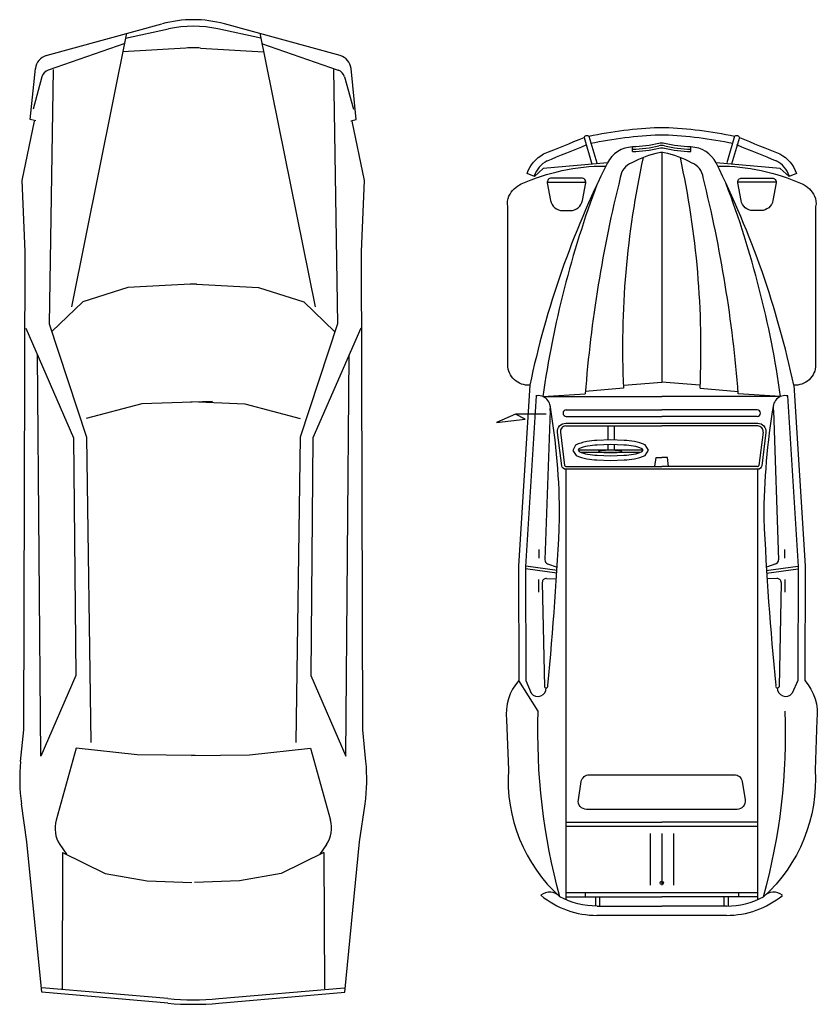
# Model space of a CAD drawing. Extents: x 0 to 17.9, y -16 to 0.
# Tile 1 of 4: x 1.7 to 5.5, y -16 to -11.2. Entities that reach past the tile are written whole.
import ezdxf

# ---------------------------------------------------------------- set-up
doc = ezdxf.new("R2010")
doc.units = 0
doc.header["$MEASUREMENT"] = 0
doc.layers.get('0').update_dxf_attribs({"linetype": 'CONTINUOUS'})

# ---------------------------------------------------------------- blocks, each defined once
blk = doc.blocks.new('A$C7FEA3C13')
at = {"linetype": 'BYBLOCK'}
for p, q in [((1.8162, 3.7442), (2.6489, 3.7964)), ((2.6467, 3.7963), (3.2065, 3.7947)), ((2.6694, 3.641), (2.6476, 3.7945)), ((2.6818, 3.6428), (2.6601, 3.7963)), ((3.2065, 3.7947), (3.2683, 3.7679)), ((1.8194, 3.7111), (1.806, 3.5043)), ((1.8194, 3.7111), (1.8194, 3.1307)), ((2.5668, 3.7304), (2.6084, 3.7304)), ((2.7126, 3.7317), (2.7747, 3.7317)), ((2.7279, 3.714), (3.2361, 3.7038)), ((0.7733, 3.6901), (0.7733, 3.5012)), ((1.888, 3.676), (2.6164, 3.7014)), ((2.6359, 3.6883), (2.6528, 3.6415)), ((2.7075, 3.6931), (2.7098, 3.645)), ((1.9926, 3.6253), (2.1555, 3.605)), ((1.8837, 3.5967), (1.8837, 3.1307)), ((1.9166, 3.5967), (1.9166, 3.1307)), ((1.9632, 3.5994), (1.9632, 3.1307)), ((2.1609, 3.5989), (2.1609, 3.1307)), ((3.8973, 3.5989), (3.8973, 3.1307)), ((4.2616, 3.5989), (4.2616, 3.1307)), ((0.5547, 3.51), (0.6852, 3.472)), ((0.5477, 3.486), (0.6782, 3.448)), ((1.7785, 3.3177), (1.7944, 3.5034)), ((4.2412, 3.5053), (4.2616, 3.5053)), ((4.2616, 3.4544), (4.3071, 3.4548)), ((4.2618, 3.434), (4.3073, 3.4344)), ((4.3073, 3.4468), (4.3078, 3.1306)), ((0.6231, 3.2727), (0.6009, 3.2733)), ((1.7633, 3.316), (1.7488, 3.1307)), ((3.9522, 3.1874), (4.2053, 3.1874)), ((0.6265, 3.1307), (1.7488, 3.1307)), ((1.7633, 2.9453), (1.7488, 3.1307)), ((1.8194, 2.5503), (1.8194, 3.1307)), ((1.8837, 2.6647), (1.8837, 3.1307)), ((1.9166, 2.6647), (1.9166, 3.1307)), ((1.9632, 2.662), (1.9632, 3.1307)), ((2.1609, 3.1643), (2.1176, 3.1586)), ((2.1176, 3.1586), (2.1176, 3.1307)), ((2.1176, 3.1028), (2.1176, 3.1307)), ((2.1609, 2.6625), (2.1609, 3.1307)), ((3.8973, 2.6625), (3.8973, 3.1307)), ((3.9522, 3.1307), (4.2053, 3.1307)), ((4.2616, 2.6625), (4.2616, 3.1307)), ((4.3073, 2.8146), (4.3078, 3.1308)), ((2.1609, 3.097), (2.1176, 3.1028)), ((2.0813, 3.0379), (2.0813, 2.7243)), ((3.9522, 3.074), (4.2053, 3.074)), ((0.6231, 2.9887), (0.6009, 2.9881)), ((1.7785, 2.9437), (1.7944, 2.758)), ((1.9632, 2.8988), (2.0318, 2.8988)), ((2.0546, 2.8988), (2.0805, 2.8988)), ((1.9632, 2.8669), (2.0317, 2.8669)), ((2.0544, 2.8669), (2.0805, 2.8669)), ((0.5477, 2.7754), (0.6782, 2.8134)), ((0.5547, 2.7514), (0.6852, 2.7894)), ((4.2616, 2.807), (4.3071, 2.8066)), ((4.2618, 2.8274), (4.3073, 2.827)), ((0.7733, 2.5713), (0.7733, 2.7601)), ((1.8194, 2.5503), (1.806, 2.7571)), ((4.2412, 2.7561), (4.2616, 2.7561)), ((1.9926, 2.636), (2.1555, 2.6564)), ((2.6359, 2.5731), (2.6528, 2.6199)), ((2.6694, 2.6203), (2.6476, 2.4669)), ((2.6818, 2.6186), (2.6601, 2.4651)), ((2.7075, 2.5683), (2.7098, 2.6164)), ((1.888, 2.5853), (2.6164, 2.56)), ((1.9063, 2.5666), (1.9063, 2.4168)), ((2.7279, 2.5474), (3.2361, 2.5576)), ((1.8162, 2.5172), (2.6489, 2.465)), ((2.5668, 2.531), (2.6084, 2.531)), ((2.7126, 2.5297), (2.7747, 2.5297)), ((1.7638, 2.4864), (2.6468, 2.4311)), ((1.93, 2.4644), (1.9063, 2.4168)), ((1.9465, 2.3245), (1.93, 2.4644)), ((1.9063, 2.4168), (1.9465, 2.3245)), ((2.6468, 2.4311), (3.2066, 2.4327)), ((3.6016, 1.6863), (3.4462, 1.671)), ((0.4671, 1.6389), (0.2172, 1.6135)), ((0.4736, 1.6123), (0.4671, 1.6389)), ((0.7652, 1.6791), (0.4748, 1.6187)), ((1.1115, 1.6645), (0.7652, 1.6791)), ((3.4462, 1.671), (1.1115, 1.6645)), ((1.4862, 1.6611), (2.0213, 1.4279)), ((3.993, 1.6557), (3.8078, 1.6819)), ((4.7284, 1.5827), (3.993, 1.6557)), ((0.2583, 1.5818), (0.4159, 1.6255)), ((3.5747, 1.5876), (1.6162, 1.6044)), ((3.1822, 1.4167), (3.5747, 1.5876)), ((0.155, 1.5609), (0, 0.9957)), ((0.0952, 1.1766), (0.2257, 1.5513)), ((0.2233, 1.5275), (1.4641, 1.547)), ((1.4641, 1.547), (2.0184, 1.3647)), ((4.7593, 0.9674), (4.7062, 1.5816)), ((4.7816, 0.9674), (4.7284, 1.5827)), ((1.3563, 1.3831), (1.5014, 1.5332)), ((3.5357, 1.4152), (3.8878, 1.5131)), ((4.0064, 1.4941), (4.0545, 1.462)), ((4.045, 1.481), (4.7108, 1.4834)), ((4.045, 1.481), (4.1486, 1.2728)), ((0.0448, 1.1689), (1.3813, 1.4383)), ((2.0213, 1.4279), (3.1822, 1.4167)), ((3.5682, 1.1171), (3.5357, 1.4152)), ((1.287, 1.1618), (1.3563, 1.3831)), ((1.8545, 1.0945), (1.926, 1.366)), ((2.0184, 1.3647), (3.509, 1.3434)), ((4.1486, 1.2728), (4.1839, 1.0687)), ((0.0694, 1.1733), (0.0246, 0.964)), ((0.1177, 0.8786), (0.1367, 1.1868)), ((1.2685, 0.8277), (1.287, 1.1618)), ((3.5718, 0.834), (3.5682, 1.1171)), ((1.844, 0.8308), (1.8545, 1.0945)), ((4.1839, 1.0687), (4.1926, 0.8501)), ((1.844, 0.9377), (1.8545, 0.5919)), ((1.2685, 0.8586), (1.287, 0.5245)), ((3.5718, 0.8523), (3.5682, 0.5692)), ((4.1839, 0.6176), (4.1926, 0.8362)), ((0.1177, 0.8077), (0.1367, 0.4995)), ((0.0694, 0.513), (0.0246, 0.7223)), ((0.155, 0.1255), (0, 0.6906)), ((4.7593, 0.719), (4.7062, 0.1047)), ((4.7816, 0.719), (4.7284, 0.1036)), ((1.8545, 0.5919), (1.926, 0.3203)), ((4.1486, 0.4136), (4.1839, 0.6176)), ((3.5682, 0.5692), (3.5357, 0.2711)), ((0.0448, 0.5175), (1.3813, 0.248)), ((0.0952, 0.5097), (0.2257, 0.1351)), ((1.287, 0.5245), (1.3563, 0.3033)), ((4.045, 0.2053), (4.1486, 0.4136)), ((2.0184, 0.3217), (3.509, 0.3429)), ((1.3563, 0.3033), (1.5014, 0.1531)), ((1.4641, 0.1394), (2.0184, 0.3217)), ((1.4862, 0.0252), (2.0213, 0.2585)), ((2.0213, 0.2585), (3.1822, 0.2697)), ((3.1822, 0.2697), (3.5747, 0.0988)), ((3.5357, 0.2711), (3.8878, 0.1732)), ((4.0064, 0.1923), (4.0545, 0.2243)), ((4.045, 0.2053), (4.7108, 0.2029)), ((0.2233, 0.1588), (1.4641, 0.1394)), ((0.2583, 0.1046), (0.4159, 0.0609)), ((3.5747, 0.0988), (1.6162, 0.082)), ((4.7284, 0.1036), (3.993, 0.0307)), ((0.4671, 0.0474), (0.2172, 0.0728)), ((0.4736, 0.0741), (0.4671, 0.0474)), ((0.7652, 0.0072), (0.4748, 0.0677)), ((1.1115, 0.0218), (0.7652, 0.0072)), ((3.4462, 0.0153), (1.1115, 0.0218)), ((3.6016, 0), (3.4462, 0.0153)), ((3.993, 0.0307), (3.8078, 0.0044))]:
    blk.add_line(p, q, dxfattribs=at)
for points in [[(0.6939, 3.4071, -0.105925), (0.7816, 3.8164, -0.177282), (0.8403, 3.8765, -0.17031), (0.8916, 3.8821), (1.6646, 3.8821, -0.436831), (1.7638, 3.775, 0.064143), (0.6788, 3.3959, 0.27706), (0.6009, 3.2733, -0.053228), (0.5838, 3.1448, 0.119641), (0.5838, 3.1165, -0.053228), (0.6009, 2.9881, 0.27706), (0.6788, 2.8655, 0.064143), (1.7638, 2.4864, -0.436831), (1.6646, 2.3793), (0.8916, 2.3793, -0.17031), (0.8403, 2.3849, -0.177282), (0.7816, 2.445, -0.105925), (0.6939, 2.8542)], [(1.7638, 3.775), (2.6468, 3.8303), (3.2066, 3.8287, -0.224098), (3.3975, 3.888), (3.6414, 3.8791, -0.228959), (4.2618, 3.6282, 0.076125), (3.355, 3.7334)], [(0.6788, 2.8655), (0.7054, 2.552), (0.7451, 2.5091), (0.7302, 2.4728, -0.187956), (0.6352, 2.5538, 0.000329), (0.5547, 2.7514, -0.52666), (0.5477, 2.7754, -0.041947), (0.5056, 3.1177), (0.5056, 3.1437, -0.041947), (0.5477, 3.486, -0.52666), (0.5547, 3.51, 0.000329), (0.6352, 3.7076, -0.187956), (0.7302, 3.7886), (0.7451, 3.7523), (0.7054, 3.7094), (0.6788, 3.3959)], [(2.1747, 2.6625, -0.378241), (2.1572, 2.6427), (1.9944, 2.6223, -0.451125), (1.9494, 2.662), (1.9494, 3.1307), (1.9494, 3.5994, -0.451125), (1.9944, 3.6391), (2.1572, 3.6187, -0.378241), (2.1747, 3.5989), (2.1747, 3.1307), (2.1747, 2.6625), (4.2759, 2.6625)], [(0.5844, 3.4783, 0.041947), (0.5431, 3.1423), (0.5431, 3.1191, 0.041947), (0.5844, 2.7831, 0.041947)], [(1.806, 3.5043, 0.042013), (0.7502, 3.3329, 0.282357), (0.6781, 3.2766, 0.077003), (0.6287, 3.1426, 0.099907), (0.6287, 3.1188, 0.077003), (0.6781, 2.9848, 0.282357), (0.7502, 2.9285, 0.042013), (1.806, 2.7571, 0.042013)], [(0.6231, 2.9887, 0.051272), (0.6066, 3.117, -0.115687), (0.6066, 3.1444, 0.051272), (0.6231, 3.2727)], [(4.3073, 2.8146, -0.12255), (4.2618, 2.6332, -0.076125), (3.355, 2.528), (3.2066, 2.4327, 0.224098), (3.3975, 2.3734), (3.6414, 2.3823, 0.228959), (4.2618, 2.6332, 0.407899), (4.2548, 2.5408, 0.172944), (4.3529, 2.8145)], [(2.6467, 2.4651), (3.2065, 2.4667), (3.2683, 2.4935, 0.709302), (3.2418, 2.567)]]:
    blk.add_lwpolyline(points, format="xyb", dxfattribs=at)
for points in [[(0.7529, 3.6698, -0.469075), (0.7766, 3.6895), (0.8623, 3.6736, -0.361401), (0.9114, 3.6146), (0.9114, 3.5768, -0.361401), (0.8623, 3.5178), (0.7766, 3.5018, -0.469075), (0.7529, 3.5215)], [(3.8351, 3.1307), (3.8351, 2.763, -0.461216), (3.7888, 2.7235), (3.6995, 2.7377, -0.368723), (3.6658, 2.7772), (3.6658, 3.1307), (3.6658, 3.4842, -0.368723), (3.6995, 3.5237), (3.7888, 3.5379, -0.461216), (3.8351, 3.4984)], [(2.0312, 2.881), (2.0336, 2.8144, 0.025051), (2.0395, 2.7651, 0.065567), (2.0568, 2.7095), (2.0827, 2.6963), (2.1066, 2.7122, 0.064107), (2.1229, 2.7651, 0.025051), (2.1289, 2.8144), (2.1312, 2.881), (2.1289, 2.9476, 0.025051), (2.1229, 2.9969, 0.064107), (2.1066, 3.0498), (2.0812, 3.0667), (2.0558, 3.0498, 0.064107), (2.0395, 2.9969, 0.025051), (2.0336, 2.9476)], [(2.0539, 2.881), (2.0563, 2.8156, 0.024844), (2.0619, 2.769, 0.055941), (2.0744, 2.7261), (2.0812, 2.7226), (2.0884, 2.7274, 0.055941), (2.1005, 2.769, 0.024844), (2.1062, 2.8156), (2.1085, 2.881), (2.1062, 2.9464, 0.024844), (2.1005, 2.993, 0.055941), (2.0884, 3.0346), (2.0812, 3.0394), (2.074, 3.0346, 0.055941), (2.0619, 2.993, 0.024844), (2.0563, 2.9464)], [(2.082, 2.8792), (2.0825, 2.8558, 0.014599), (2.0836, 2.8391, 0.034387), (2.0863, 2.8233), (2.0877, 2.8225), (2.089, 2.8236, 0.034387), (2.0917, 2.8391, 0.014599), (2.0929, 2.8558), (2.0933, 2.8792), (2.0929, 2.9027, 0.014599), (2.0917, 2.9193, 0.034387), (2.089, 2.9348), (2.0877, 2.9359), (2.0863, 2.9348, 0.034387), (2.0836, 2.9193, 0.014599), (2.0825, 2.9027)], [(0.7529, 2.7399), (0.7529, 2.5916, 0.469075), (0.7766, 2.5719), (0.8623, 2.5878, 0.361401), (0.9114, 2.6468), (0.9114, 2.6846, 0.361401), (0.8623, 2.7436), (0.7766, 2.7595, 0.469075)]]:
    blk.add_lwpolyline(points, format="xyb", close=True, dxfattribs=at)
for points in [[(2.1747, 3.5989), (4.2759, 3.5989)], [(3.9177, 2.6625), (3.9177, 3.1307), (3.9177, 3.5989)], [(4.2412, 2.6625), (4.2412, 3.1307), (4.2412, 3.5989)], [(4.3529, 3.4469), (4.3534, 3.1307), (4.3529, 2.8145)], [(2.0924, 3.0242), (2.0924, 2.7378)]]:
    blk.add_lwpolyline(points, dxfattribs=at)
blk.add_circle((4.1942, 3.1307), 0.00824, dxfattribs=at)
for centre, radius, start, end in [((0.7866, 3.6263), 0.1344, 109.1659, 151.7454), ((3.2422, 3.7357), 0.0414, 269.5268, 50.9194), ((2.498, -1.1051), 4.8638, 98.02, 110.6685), ((1.8739, 3.7331), 0.0588, 167.2768, 283.8049), ((2.7275, 3.694), 0.02, 88.8485, 182.6465), ((3.233, 3.6955), 0.00888, 250.1295, 70.1295), ((4.3055, 3.678), 0.0662, 139.9656, 228.7276), ((3.9201, 3.4462), 0.4328, 0.0919, 39.3395), ((-149.6148, 64.7926), 162.23, 337.800153, 337.875543), ((2.4101, 6.8836), 3.2543, 260.2527, 270.0592), ((1.7701, 18.499), 14.8837, 272.47748, 275.62909), ((2.6171, 3.6814), 0.02, 19.891, 91.9967), ((1.9001, 3.5961), 0.0164, 2.1035, 177.8965), ((1.9894, 3.5994), 0.0262, 82.8747, 180), ((3.9201, 3.4462), 0.3872, 0.0919, 28.039), ((2.1547, 3.5989), 0.00617, 0, 82.8747), ((1.5827, -1.0318), 4.3539, 87.4225, 102.3418), ((-0.0092, 3.2888), 0.6213, 346.5822, 358.5423), ((0.6536, 3.1307), 0.06, 166.5822, 193.4178), ((-0.0092, 2.9726), 0.6213, 1.4577, 13.4178), ((1.5827, 7.2932), 4.3539, 257.6582, 272.5775), ((2.498, 7.3665), 4.8638, 249.3315, 261.98), ((-149.6148, -58.5312), 162.23, 22.124457, 22.199847), ((1.9001, 2.6653), 0.0164, 182.1035, 357.8965), ((1.9894, 2.662), 0.0262, 180, 277.1253), ((2.1547, 2.6625), 0.00617, 277.1253, 0), ((2.4101, -0.6222), 3.2543, 89.9408, 99.7473), ((1.7701, -12.2376), 14.8837, 84.37091, 87.52252), ((0.7866, 2.6351), 0.1344, 208.2546, 250.8341), ((1.8739, 2.5282), 0.0588, 76.1951, 192.7232), ((2.6171, 2.5799), 0.02, 268.0033, 340.109), ((2.7275, 2.5674), 0.02, 177.3535, 271.1515), ((3.233, 2.5659), 0.00888, 289.8705, 109.8705), ((3.6864, 0.8254), 0.8651, 81.9284, 95.6257), ((0.2245, 1.5418), 0.0721, 95.8102, 164.6615), ((0.2711, 1.5355), 0.0481, 105.4862, 160.7894), ((3.9264, 1.3742), 0.1442, 56.2641, 105.5306), ((0.5562, 0.8432), 0.5767, 164.6615, 195.3385), ((0.5885, 0.8432), 0.5767, 167.9052, 192.0948), ((3.3228, 0.8432), 1.4418, 355.0592, 4.9408), ((3.3451, 0.8432), 1.4418, 355.0592, 4.9408), ((0.6934, 0.8432), 0.5767, 176.4735, 183.5265), ((3.9264, 0.3122), 0.1442, 254.4694, 303.7359), ((0.2245, 0.1445), 0.0721, 195.3385, 264.1898), ((0.2711, 0.1509), 0.0481, 199.2106, 254.5138), ((3.6864, 0.8609), 0.8651, 264.3743, 278.0716)]:
    blk.add_arc(centre, radius, start, end, dxfattribs=at)

msp = doc.modelspace()

# ---------------------------------------------------------------- block references
at = {"rotation": 270}
msp.add_blockref('A$C7FEA3C13', (1.6567, -11.2488), dxfattribs=at)

doc.saveas('drawing.dxf')
